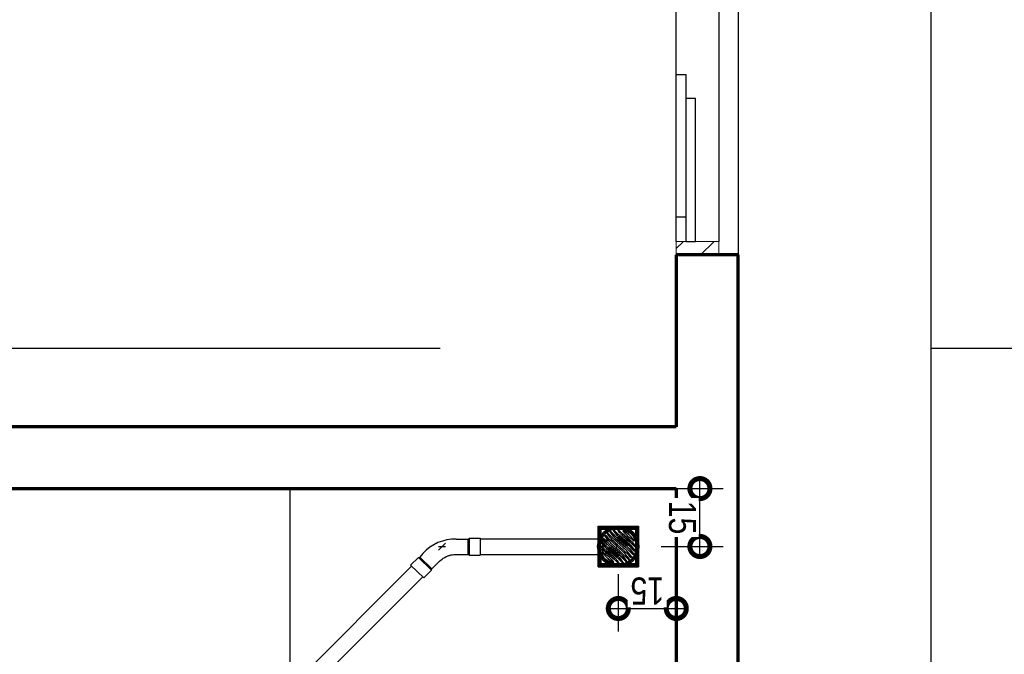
# Model space of a CAD drawing. Header units: millimetres. Extents: x -20654 to 2526, y -8238 to 977.
# Tile 49 of 219: x -10322.29 to -10319.74, y -4122.08 to -4120.44. Entities that reach past the tile are written whole.
import ezdxf

# ---------------------------------------------------------------- set-up
doc = ezdxf.new("R2010")
doc.units = ezdxf.units.MM
doc.linetypes.add('HIDDEN2', pattern=[0.47625, 0.3175, -0.15875])
for name, color, linetype in [('01 CONTORNO_dwg', 252, 'Continuous'), ('A-DETL-MBND', 7, 'Continuous'), ('A-FLOR', 252, 'Continuous'), ('G-IMPT', 8, 'Continuous'), ('Simbolos', 7, 'Continuous'), ('Simbolos_int', 8, 'Continuous'), ('TQ-Condutos', 3, 'Continuous'), ('TQ-Conexões', 7, 'Continuous')]:
    doc.layers.add(name, color=color, linetype=linetype)
doc.styles.add('Arial_4', font='arial.ttf', dxfattribs={"width": 0.8, "height": 0.07})
doc.dimstyles.new('COTAS', dxfattribs={"dimscale": 0.3048, "dimtxt": 0.07, "dimasz": 0.341207, "dimexe": 0.19685, "dimexo": 0.0625, "dimgap": 0.032808, "dimtad": 3, "dimdec": 0, "dimlfac": 100, "dimzin": 0, "dimdsep": 46, "dimtxsty": 'Arial_4', "dimblk1": 'DOTSMALL', "dimblk2": 'DOTSMALL', "dimsah": 1, "dimcen": 0.09, "dimdle": 0.065617, "dimazin": 0, "dimtfac": 1, "dimtdec": 0, "dimtmove": 0, "dimatfit": 0, "dimfxl": 0.328084, "dimfxlon": 1, "dimtvp": 1, "dimtfill": 1, "dimtolj": 1, "dimtzin": 0, "dimarcsym": 2})

# ---------------------------------------------------------------- blocks, each defined once
blk = doc.blocks.new('JANELAS')
at = {"layer": 'G-IMPT', "color": 252, "true_color": 0x939598}
for p, q in [((-9987.2, -1385.1), (-9987.2, -2815.1)), ((-10097.2, -2382.6), (-10097.2, -1817.6)), ((-10097.2, -2382.6), (-10072.2, -2382.6)), ((-10097.2, -2752.6), (-10097.2, -2382.6)), ((-10072.2, -2382.6), (-10072.2, -2752.6)), ((-10047.2, -2445.1), (-10072.2, -2445.1)), ((-10072.2, -2445.1), (-10072.2, -2815.1)), ((-10047.2, -2815.1), (-10047.2, -2445.1)), ((-10072.2, -2752.6), (-10097.2, -2752.6)), ((-10097.2, -2815.1), (-10097.2, -2752.6)), ((-10072.2, -2815.1), (-10047.2, -2815.1))]:
    blk.add_line(p, q, dxfattribs=at)
at = {"layer": 'G-IMPT', "color": 252, "lineweight": 20, "true_color": 0x939598}
for p, q in [((-10072.2, -2815.1), (-10097.2, -2815.1)), ((-10097.2, -2815.1), (-10097.2, -2850.1)), ((-9987.2, -2815.1), (-10047.2, -2815.1)), ((-9987.2, -2850.1), (-9987.2, -2815.1))]:
    blk.add_line(p, q, dxfattribs=at)
at = {"layer": 'G-IMPT', "color": 252, "linetype": 'Continuous', "true_color": 0x939598}
for p, q in [((-10097.2, -2833.7), (-10078.7, -2815.1)), ((-10034.3, -2850.1), (-9999.3, -2815.1))]:
    blk.add_line(p, q, dxfattribs=at)
blk = doc.blocks.new('terreo')
at = {"layer": '01 CONTORNO_dwg'}
blk.add_line((-9937.2, -1350.1), (-9937.2, -2850.1), dxfattribs=at)
at = {"layer": '01 CONTORNO_dwg', "lineweight": 70}
for p, q in [((-9937.2, -2850.1), (-10097.2, -2850.1)), ((-10097.2, -2850.1), (-10097.2, -3295.1)), ((-9937.2, -5660.1), (-9937.2, -2850.1)), ((-10097.2, -3295.1), (-13069.9, -3295.1)), ((-12817.2, -3455.1), (-10097.2, -3455.1)), ((-10097.2, -3455.1), (-10097.2, -5055.1))]:
    blk.add_line(p, q, dxfattribs=at)
at = {"layer": 'A-FLOR'}
for p, q in [((-9437.2, -8275.1), (-9437.2, -135.1)), ((-11097.2, -3455.1), (-11097.2, -4995.1))]:
    blk.add_line(p, q, dxfattribs=at)
at = {"layer": '01 CONTORNO_dwg'}
blk.add_blockref('JANELAS', (0, 0), dxfattribs=at)
blk = doc.blocks.new('Ralo Quadrado Montado com Prolongador - Caixas e Ralos - Esgoto - MEP - Tigre - Com Prolongador - Branco c_ grelha branca - 100x53x40-2585453-8 DETALHE SANITÁRIO B')
at = {"layer": 'A-DETL-MBND'}
for p, q in [((-0.051, 0.051), (0.051, 0.051)), ((-0.051, -0.051), (-0.051, 0.051)), ((-0.051, 0.051), (-0.051, -0.051)), ((0.051, 0.051), (-0.051, 0.051)), ((0.051, 0.051), (0.051, -0.051)), ((0.051, -0.051), (0.051, 0.051)), ((-0.0501, 0.0501), (0.0501, 0.0501)), ((-0.0501, -0.0501), (-0.0501, 0.0501)), ((-0.0501, 0.0501), (-0.0501, -0.0501)), ((0.0501, 0.0501), (-0.0501, 0.0501)), ((-0.05, -0.05), (-0.05, 0.05)), ((-0.05, 0.05), (0.05, 0.05)), ((0.05, 0.05), (-0.05, 0.05)), ((-0.05, 0.05), (-0.05, -0.05)), ((-0.0474, 0.0474), (-0.0382, 0.0474)), ((-0.0382, 0.0474), (-0.0474, 0.0474)), ((-0.0474, 0.0398), (-0.0474, 0.0472)), ((-0.0474, 0.0472), (-0.0474, 0.0398)), ((-0.0474, 0.0272), (-0.0474, 0.0394)), ((-0.0474, 0.0394), (-0.0474, 0.0272)), ((-0.0474, 0.0151), (-0.0474, 0.0271)), ((-0.0474, 0.0271), (-0.0474, 0.02)), ((-0.0449, 0.0449), (-0.0211, 0.0449)), ((-0.0449, 0.0211), (-0.0449, 0.0449)), ((-0.0449, 0.0449), (-0.0449, 0.0211)), ((-0.0211, 0.0449), (-0.0449, 0.0449)), ((-0.0296, 0.0284), (-0.0411, 0.0161)), ((-0.0411, 0.0161), (-0.0296, 0.0284)), ((-0.0379, 0.0474), (-0.0151, 0.0474)), ((-0.0151, 0.0474), (-0.0379, 0.0474)), ((-0.0105, 0.0332), (-0.0335, 0.0139)), ((-0.0335, 0.0139), (-0.0105, 0.0332)), ((-0.003, 0.0282), (-0.0302, 0.0055)), ((-0.0302, 0.0055), (-0.003, 0.0282)), ((-0.0262, 0.0035), (0.0001, 0.0255)), ((0.0001, 0.0255), (-0.0262, 0.0035)), ((-0.0144, 0.042), (-0.026, 0.0319)), ((-0.026, 0.0319), (-0.0144, 0.042)), ((-0.0211, 0.0449), (-0.0185, 0.0449)), ((-0.0185, 0.0449), (-0.0211, 0.0449)), ((-0.0185, 0.0449), (-0.012, 0.0449)), ((-0.012, 0.0449), (-0.0185, 0.0449)), ((-0.017, 0.0346), (-0.0128, 0.0406)), ((-0.0128, 0.0406), (-0.017, 0.0346)), ((-0.0151, 0.0474), (-0.0122, 0.0474)), ((-0.0122, 0.0474), (-0.0151, 0.0474)), ((-0.0122, 0.0474), (0.0122, 0.0474)), ((0.0122, 0.0474), (-0.0122, 0.0474)), ((-0.012, 0.0449), (0.012, 0.0449)), ((0.012, 0.0449), (-0.012, 0.0449)), ((0.0001, 0.044), (-0.0064, 0.037)), ((-0.0064, 0.037), (0.0001, 0.044)), ((0.0107, 0.0424), (0.0014, 0.0325)), ((0.0014, 0.0325), (0.0107, 0.0424)), ((0.0028, 0.0284), (0.0121, 0.0413)), ((0.0121, 0.0413), (0.0028, 0.0284)), ((0.0195, 0.039), (0.0086, 0.0273)), ((0.0086, 0.0273), (0.0195, 0.039)), ((0.0113, 0.0251), (0.0208, 0.0378)), ((0.0208, 0.0378), (0.0113, 0.0251)), ((0.012, 0.0449), (0.0185, 0.0449)), ((0.0185, 0.0449), (0.012, 0.0449)), ((0.0124, 0.0474), (0.0146, 0.0474)), ((0.0146, 0.0474), (0.0124, 0.0474)), ((0.0147, 0.0474), (0.0151, 0.0474)), ((0.0151, 0.0474), (0.0147, 0.0474)), ((0.0151, 0.0474), (0.0274, 0.0474)), ((0.0274, 0.0474), (0.0151, 0.0474)), ((0.0269, 0.0343), (0.0182, 0.0256)), ((0.0182, 0.0256), (0.0269, 0.0343)), ((0.0185, 0.0449), (0.0211, 0.0449)), ((0.0211, 0.0449), (0.0185, 0.0449)), ((0.0211, 0.0449), (0.0359, 0.0449)), ((0.0359, 0.0449), (0.0211, 0.0449)), ((0.025, 0.0151), (0.0341, 0.0267)), ((0.0341, 0.0267), (0.025, 0.0151)), ((0.0258, 0.0296), (0.0284, 0.033)), ((0.0284, 0.033), (0.0258, 0.0296)), ((0.0326, 0.0281), (0.027, 0.0223)), ((0.027, 0.0223), (0.0326, 0.0281)), ((0.0275, 0.0474), (0.0363, 0.0474)), ((0.0363, 0.0474), (0.0275, 0.0474)), ((0.0361, 0.0449), (0.0427, 0.0449)), ((0.0427, 0.0449), (0.0361, 0.0449)), ((0.0365, 0.0474), (0.0428, 0.0474)), ((0.0428, 0.0474), (0.0365, 0.0474)), ((0.043, 0.0474), (0.0463, 0.0474)), ((0.0463, 0.0474), (0.043, 0.0474)), ((0.0432, 0.0449), (0.0449, 0.0449)), ((0.0449, 0.0449), (0.0432, 0.0449)), ((0.0449, 0.0449), (0.0449, 0.0432)), ((0.0449, 0.0432), (0.0449, 0.0449)), ((0.0449, 0.0428), (0.0449, 0.0361)), ((0.0449, 0.0361), (0.0449, 0.0428)), ((0.0449, 0.0356), (0.0449, 0.0211)), ((0.0449, 0.0211), (0.0449, 0.0356)), ((0.0465, 0.0474), (0.0474, 0.0474)), ((0.0474, 0.0474), (0.0465, 0.0474)), ((0.0474, 0.0474), (0.0474, 0.0465)), ((0.0474, 0.0465), (0.0474, 0.0474)), ((0.0474, 0.0463), (0.0474, 0.0431)), ((0.0474, 0.0431), (0.0474, 0.0463)), ((0.0474, 0.0426), (0.0474, 0.0364)), ((0.0474, 0.0364), (0.0474, 0.0426)), ((0.0474, 0.0362), (0.0474, 0.0274)), ((0.0474, 0.0274), (0.0474, 0.0362)), ((0.0474, 0.0272), (0.0474, 0.0151)), ((0.0474, 0.0151), (0.0474, 0.0272)), ((0.05, 0.05), (0.05, -0.05)), ((0.05, -0.05), (0.05, 0.05)), ((0.0501, 0.0501), (0.0501, -0.0501)), ((0.0501, -0.0501), (0.0501, 0.0501)), ((-0.0485, 0.02), (-0.05, 0.02)), ((-0.05, 0.02), (-0.05, 0.0052)), ((-0.05, 0.0052), (-0.05, 0.02)), ((-0.05, 0.0052), (-0.05, 0)), ((-0.05, 0), (-0.05, 0.0052)), ((-0.05, 0), (-0.05, -0.01)), ((-0.0474, 0.02), (-0.0484, 0.02)), ((-0.0474, 0.02), (-0.0474, 0.0193)), ((-0.0474, 0.0173), (-0.0474, 0.02)), ((-0.0474, 0.02), (-0.0474, 0.0151)), ((-0.0474, 0.0193), (-0.0474, 0.0152)), ((-0.0474, 0.0152), (-0.0474, 0.0173)), ((-0.0474, 0.0152), (-0.0474, 0.0141)), ((-0.0474, 0.0141), (-0.0474, 0.0152)), ((-0.0474, 0.0124), (-0.0474, 0.0151)), ((-0.0474, 0.0151), (-0.0474, 0.0124)), ((-0.0474, 0.0141), (-0.0474, 0.0125)), ((-0.0474, 0.0125), (-0.0474, 0.0141)), ((-0.0474, 0.0123), (-0.0474, 0.01)), ((-0.0474, 0.01), (-0.0474, 0.0123)), ((-0.0474, -0.0122), (-0.0474, 0.0122)), ((-0.0474, 0.0122), (-0.0474, 0)), ((-0.0474, 0.01), (-0.0474, 0.0052)), ((-0.0474, 0.0052), (-0.0474, 0.01)), ((-0.0474, 0.0052), (-0.0474, 0)), ((-0.0474, 0), (-0.0474, 0.0052)), ((-0.0474, 0), (-0.0474, -0.0123)), ((-0.0449, 0.0199), (-0.0449, 0.0211)), ((-0.0449, 0.0211), (-0.0449, 0.0185)), ((-0.0449, 0.0198), (-0.0449, 0.02)), ((-0.0449, 0.02), (-0.0449, 0.0199)), ((-0.0449, 0.0199), (-0.0449, 0.0186)), ((-0.0449, 0.0185), (-0.0449, 0.0199)), ((-0.0449, 0.0186), (-0.0449, 0.0197)), ((-0.0449, 0.0186), (-0.0449, 0.0121)), ((-0.0449, 0.0162), (-0.0449, 0.0185)), ((-0.0449, 0.012), (-0.0449, 0.0185)), ((-0.0449, 0.0185), (-0.0449, 0.012)), ((-0.0449, 0.0121), (-0.0449, 0.0162)), ((-0.0449, 0.0087), (-0.0449, 0.0121)), ((-0.0449, 0.0121), (-0.0449, 0.005)), ((-0.0449, 0.0087), (-0.0449, 0.012)), ((-0.0449, 0.012), (-0.0449, -0.012)), ((-0.0426, 0.0087), (-0.0449, 0.0087)), ((-0.0449, 0.0048), (-0.0449, 0)), ((-0.0449, 0), (-0.0449, -0.0121)), ((-0.0443, 0.02), (-0.0447, 0.02)), ((-0.0426, 0.02), (-0.0443, 0.02)), ((-0.0359, 0.0114), (-0.0441, 0.0004)), ((-0.0441, 0.0004), (-0.0359, 0.0114)), ((-0.0425, -0.001), (-0.0328, 0.0091)), ((-0.0328, 0.0091), (-0.0425, -0.001)), ((-0.032, 0.0036), (-0.0425, -0.0106)), ((-0.0425, -0.0106), (-0.032, 0.0036)), ((-0.0416, 0.02), (-0.0421, 0.02)), ((-0.0404, 0.0087), (-0.0419, 0.0087)), ((-0.0404, 0.02), (-0.0416, 0.02)), ((-0.0411, -0.0118), (-0.028, 0.0017)), ((-0.028, 0.0017), (-0.0411, -0.0118)), ((-0.0404, 0.0179), (-0.0404, 0.02)), ((-0.0404, 0.02), (-0.0404, 0.0169)), ((-0.0404, 0.017), (-0.0404, 0.0179)), ((-0.0395, 0.0177), (-0.0404, 0.0177)), ((-0.0404, 0.0177), (-0.0404, 0.0169)), ((-0.0404, 0.0169), (-0.0404, 0.0177)), ((-0.0404, 0.0141), (-0.0404, 0.0167)), ((-0.0404, 0.0167), (-0.0404, 0.0141)), ((-0.0404, 0.0141), (-0.0404, 0.0167)), ((-0.0404, 0.0166), (-0.0404, 0.014)), ((-0.0404, 0.0128), (-0.0404, 0.0141)), ((-0.0404, 0.0141), (-0.0404, 0.0053)), ((-0.0404, 0.0053), (-0.0404, 0.0141)), ((-0.0404, 0.014), (-0.0404, 0.0134)), ((-0.0404, 0.0134), (-0.0404, 0.0053)), ((-0.0404, 0.0089), (-0.0404, 0.0128)), ((-0.0404, 0.0053), (-0.0404, 0.0087)), ((-0.0404, 0.0013), (-0.0404, 0.0053)), ((-0.0404, 0.0053), (-0.0404, 0.0013)), ((-0.0404, 0.0053), (-0.0404, 0.0013)), ((-0.0404, 0.0013), (-0.0404, 0.0053)), ((-0.0404, 0), (-0.0404, 0.0013)), ((-0.0404, 0.0013), (-0.0404, 0)), ((-0.0404, 0.0013), (-0.0404, 0)), ((-0.0404, 0), (-0.0404, 0.0013)), ((-0.03, 0.0117), (-0.0204, 0.0191)), ((-0.0204, 0.0191), (-0.03, 0.0117)), ((0.0031, 0.0221), (-0.0226, 0.0006)), ((-0.0226, 0.0006), (0.0031, 0.0221)), ((-0.0187, -0.0018), (0.0036, 0.0169)), ((0.0036, 0.0169), (-0.0187, -0.0018)), ((0.0035, 0.0119), (-0.0129, -0.0024)), ((-0.0129, -0.0024), (0.0035, 0.0119)), ((-0.0126, -0.0086), (0.0025, 0.0044)), ((0.0025, 0.0044), (-0.0126, -0.0086)), ((0.0187, 0.0017), (-0.0036, -0.0169)), ((-0.0036, -0.0169), (0.0187, 0.0017)), ((-0.0035, -0.0119), (0.0129, 0.0024)), ((0.0129, 0.0024), (-0.0035, -0.0119)), ((0.0125, 0.0086), (-0.0025, -0.0045)), ((-0.0025, -0.0045), (0.0125, 0.0086)), ((0.0376, 0.0207), (0.0249, 0.0075)), ((0.0249, 0.0075), (0.0376, 0.0207)), ((0.0411, 0.0118), (0.028, -0.0017)), ((0.028, -0.0017), (0.0411, 0.0118)), ((0.0285, 0.0056), (0.0392, 0.0193)), ((0.0392, 0.0193), (0.0285, 0.0056)), ((0.0319, -0.0036), (0.0425, 0.0105)), ((0.0425, 0.0105), (0.0319, -0.0036)), ((0.0425, 0.0009), (0.0328, -0.0091)), ((0.0328, -0.0091), (0.0425, 0.0009)), ((0.0449, 0.0211), (0.0449, 0.0185)), ((0.0449, 0.0185), (0.0449, 0.0211)), ((0.0449, 0.0185), (0.0449, 0.012)), ((0.0449, 0.012), (0.0449, 0.0185)), ((0.0449, 0.012), (0.0449, -0.012)), ((0.0449, -0.012), (0.0449, 0.012)), ((0.0474, 0.0151), (0.0474, 0.0124)), ((0.0474, 0.0124), (0.0474, 0.0151)), ((0.0474, 0.0122), (0.0474, -0.0122)), ((0.0474, -0.0122), (0.0474, 0.0122)), ((-0.05, -0.0052), (-0.05, 0)), ((-0.05, -0.02), (-0.05, -0.0052)), ((-0.05, -0.01), (-0.05, -0.0173)), ((-0.05, -0.0173), (-0.05, -0.02)), ((-0.05, -0.02), (-0.0474, -0.02)), ((-0.0474, -0.0123), (-0.0474, 0)), ((-0.0474, 0), (-0.0474, -0.0122)), ((-0.0474, -0.0151), (-0.0474, -0.0122)), ((-0.0474, -0.0122), (-0.0474, -0.014)), ((-0.0474, -0.0123), (-0.0474, -0.0152)), ((-0.0474, -0.0141), (-0.0474, -0.0123)), ((-0.0474, -0.0152), (-0.0474, -0.0141)), ((-0.0474, -0.0141), (-0.0474, -0.0151)), ((-0.0474, -0.0362), (-0.0474, -0.0151)), ((-0.0474, -0.0151), (-0.0474, -0.02)), ((-0.0474, -0.0152), (-0.0474, -0.0173)), ((-0.0474, -0.02), (-0.0474, -0.0152)), ((-0.0474, -0.0173), (-0.0474, -0.0193)), ((-0.0474, -0.0193), (-0.0474, -0.02)), ((-0.0474, -0.02), (-0.0474, -0.0362)), ((-0.0449, -0.0121), (-0.0449, -0.0087)), ((-0.0449, -0.0087), (-0.0431, -0.0087)), ((-0.0449, -0.012), (-0.0449, -0.0087)), ((-0.0449, -0.0185), (-0.0449, -0.012)), ((-0.0449, -0.012), (-0.0449, -0.0185)), ((-0.0449, -0.0185), (-0.0449, -0.0121)), ((-0.0449, -0.0121), (-0.0449, -0.0186)), ((-0.0449, -0.0199), (-0.0449, -0.0185)), ((-0.0449, -0.0185), (-0.0449, -0.0211)), ((-0.0449, -0.0198), (-0.0449, -0.0186)), ((-0.0449, -0.0186), (-0.0449, -0.0188)), ((-0.0449, -0.0188), (-0.0449, -0.02)), ((-0.0449, -0.02), (-0.0449, -0.0198)), ((-0.0449, -0.02), (-0.0444, -0.02)), ((-0.0449, -0.0211), (-0.0449, -0.0201)), ((-0.0449, -0.0356), (-0.0449, -0.0211)), ((-0.0449, -0.0211), (-0.0449, -0.0356)), ((-0.0442, -0.02), (-0.0416, -0.02)), ((-0.0425, -0.0087), (-0.0412, -0.0087)), ((-0.0416, -0.02), (-0.0404, -0.02)), ((-0.0412, -0.0087), (-0.0404, -0.0087)), ((-0.0404, -0.0077), (-0.0404, 0)), ((-0.0404, 0), (-0.0404, -0.0078)), ((-0.0404, 0), (-0.0404, -0.0078)), ((-0.0404, -0.0078), (-0.0404, 0)), ((-0.0404, -0.0087), (-0.0404, -0.0077)), ((-0.0404, -0.0078), (-0.0404, -0.0111)), ((-0.0404, -0.0078), (-0.0404, -0.0112)), ((-0.0404, -0.0112), (-0.0404, -0.0078)), ((-0.0404, -0.0111), (-0.0404, -0.0089)), ((-0.0404, -0.0154), (-0.0404, -0.0111)), ((-0.0404, -0.0111), (-0.0404, -0.0165)), ((-0.0404, -0.0112), (-0.0404, -0.0154)), ((-0.0404, -0.0154), (-0.0404, -0.0112)), ((-0.0404, -0.0161), (-0.0404, -0.0155)), ((-0.0404, -0.0155), (-0.0404, -0.0166)), ((-0.0404, -0.0166), (-0.0404, -0.0155)), ((-0.0404, -0.0165), (-0.0404, -0.0162)), ((-0.0404, -0.0171), (-0.0404, -0.0167)), ((-0.0404, -0.0167), (-0.0404, -0.017)), ((-0.0404, -0.0168), (-0.0404, -0.017)), ((-0.0404, -0.017), (-0.0404, -0.0168)), ((-0.0404, -0.0179), (-0.0404, -0.0175)), ((-0.0404, -0.0175), (-0.0404, -0.02)), ((-0.0404, -0.0175), (-0.0404, -0.0177)), ((-0.0404, -0.0177), (-0.0404, -0.0175)), ((-0.0404, -0.02), (-0.0404, -0.0179)), ((-0.0396, -0.0177), (-0.038, -0.0177)), ((-0.0285, -0.0056), (-0.0392, -0.0193)), ((-0.0392, -0.0193), (-0.0285, -0.0056)), ((-0.038, -0.0177), (-0.0347, -0.0177)), ((-0.0376, -0.0207), (-0.0249, -0.0075)), ((-0.0249, -0.0075), (-0.0376, -0.0207)), ((-0.025, -0.0151), (-0.0341, -0.0268)), ((-0.0341, -0.0268), (-0.025, -0.0151)), ((-0.0326, -0.0281), (-0.027, -0.0223)), ((-0.027, -0.0223), (-0.0326, -0.0281)), ((-0.0113, -0.0251), (-0.0208, -0.0378)), ((-0.0208, -0.0378), (-0.0113, -0.0251)), ((-0.0031, -0.0221), (0.0226, -0.0006)), ((0.0226, -0.0006), (-0.0031, -0.0221)), ((0.0262, -0.0035), (-0.0001, -0.0255)), ((-0.0001, -0.0255), (0.0262, -0.0035)), ((0.003, -0.0283), (0.0302, -0.0055)), ((0.0302, -0.0055), (0.003, -0.0283)), ((0.0105, -0.0332), (0.0327, -0.0146)), ((0.0327, -0.0146), (0.0105, -0.0332)), ((0.03, -0.0117), (0.0204, -0.0191)), ((0.0204, -0.0191), (0.03, -0.0117)), ((0.0296, -0.0284), (0.0411, -0.0161)), ((0.0411, -0.0161), (0.0296, -0.0284)), ((0.0327, -0.0146), (0.0335, -0.0139)), ((0.0335, -0.0139), (0.0327, -0.0146)), ((0.0359, -0.0114), (0.0441, -0.0004)), ((0.0441, -0.0004), (0.0359, -0.0114)), ((0.0449, -0.012), (0.0449, -0.0185)), ((0.0449, -0.0185), (0.0449, -0.012)), ((0.0449, -0.0185), (0.0449, -0.0211)), ((0.0449, -0.0211), (0.0449, -0.0185)), ((0.0449, -0.0211), (0.0449, -0.0449)), ((0.0449, -0.0449), (0.0449, -0.0211)), ((0.0474, -0.0122), (0.0474, -0.0151)), ((0.0474, -0.0151), (0.0474, -0.0122)), ((0.0474, -0.0151), (0.0474, -0.0271)), ((0.0474, -0.0271), (0.0474, -0.0151)), ((0.0501, -0.0501), (-0.0501, -0.0501)), ((-0.0501, -0.0501), (0.0501, -0.0501)), ((0.05, -0.05), (-0.05, -0.05)), ((-0.05, -0.05), (0.05, -0.05)), ((-0.0474, -0.0426), (-0.0474, -0.0364)), ((-0.0474, -0.0364), (-0.0474, -0.0426)), ((-0.0474, -0.0463), (-0.0474, -0.0431)), ((-0.0474, -0.0431), (-0.0474, -0.0463)), ((-0.0474, -0.0474), (-0.0474, -0.0465)), ((-0.0474, -0.0465), (-0.0474, -0.0474)), ((-0.0474, -0.0474), (-0.0465, -0.0474)), ((-0.0474, -0.0474), (-0.0465, -0.0474)), ((-0.0463, -0.0474), (-0.043, -0.0474)), ((-0.0463, -0.0474), (-0.043, -0.0474)), ((-0.0449, -0.0428), (-0.0449, -0.0361)), ((-0.0449, -0.0361), (-0.0449, -0.0428)), ((-0.0449, -0.0449), (-0.0449, -0.0432)), ((-0.0449, -0.0432), (-0.0449, -0.0449)), ((-0.0449, -0.0449), (-0.0432, -0.0449)), ((-0.0449, -0.0449), (-0.0432, -0.0449)), ((-0.0428, -0.0474), (-0.0365, -0.0474)), ((-0.0428, -0.0474), (-0.0365, -0.0474)), ((-0.0427, -0.0449), (-0.0361, -0.0449)), ((-0.0427, -0.0449), (-0.0361, -0.0449)), ((-0.0362, -0.0474), (-0.0275, -0.0474)), ((-0.0362, -0.0474), (-0.0275, -0.0474)), ((-0.0359, -0.0449), (-0.0231, -0.0449)), ((-0.0359, -0.0449), (-0.0231, -0.0449)), ((-0.0259, -0.0297), (-0.0284, -0.033)), ((-0.0284, -0.033), (-0.0259, -0.0297)), ((-0.0273, -0.0474), (-0.0151, -0.0474)), ((-0.0273, -0.0474), (-0.0151, -0.0474)), ((-0.0269, -0.0343), (-0.0183, -0.0256)), ((-0.0183, -0.0256), (-0.0269, -0.0343)), ((-0.023, -0.0449), (-0.0211, -0.0449)), ((-0.023, -0.0449), (-0.0211, -0.0449)), ((-0.0211, -0.0449), (-0.0185, -0.0449)), ((-0.0211, -0.0449), (-0.0185, -0.0449)), ((-0.0195, -0.039), (-0.0086, -0.0273)), ((-0.0086, -0.0273), (-0.0195, -0.039)), ((-0.0185, -0.0449), (-0.012, -0.0449)), ((-0.0185, -0.0449), (-0.012, -0.0449)), ((-0.0151, -0.0474), (-0.0122, -0.0474)), ((-0.0151, -0.0474), (-0.0122, -0.0474)), ((-0.0122, -0.0474), (0.0122, -0.0474)), ((-0.0122, -0.0474), (0.0122, -0.0474)), ((-0.0028, -0.0284), (-0.0121, -0.0413)), ((-0.0121, -0.0413), (-0.0028, -0.0284)), ((-0.012, -0.0449), (0.012, -0.0449)), ((-0.012, -0.0449), (0.012, -0.0449)), ((-0.0107, -0.0425), (-0.0014, -0.0325)), ((-0.0014, -0.0325), (-0.0107, -0.0425)), ((-0.0001, -0.044), (0.0064, -0.0371)), ((0.0064, -0.0371), (-0.0001, -0.044)), ((0.012, -0.0449), (0.0185, -0.0449)), ((0.012, -0.0449), (0.0185, -0.0449)), ((0.0124, -0.0474), (0.0151, -0.0474)), ((0.0124, -0.0474), (0.0151, -0.0474)), ((0.017, -0.0346), (0.0128, -0.0406)), ((0.0128, -0.0406), (0.017, -0.0346)), ((0.0144, -0.042), (0.026, -0.0319)), ((0.026, -0.0319), (0.0144, -0.042)), ((0.0151, -0.0474), (0.0266, -0.0474)), ((0.0151, -0.0474), (0.0266, -0.0474)), ((0.0185, -0.0449), (0.0211, -0.0449)), ((0.0185, -0.0449), (0.0211, -0.0449)), ((0.0211, -0.0449), (0.0449, -0.0449)), ((0.0211, -0.0449), (0.0449, -0.0449)), ((0.0267, -0.0474), (0.0379, -0.0474)), ((0.0267, -0.0474), (0.0379, -0.0474)), ((0.0382, -0.0474), (0.0474, -0.0474)), ((0.0382, -0.0474), (0.0474, -0.0474)), ((0.0474, -0.0272), (0.0474, -0.0394)), ((0.0474, -0.0394), (0.0474, -0.0272)), ((0.0474, -0.0398), (0.0474, -0.0472)), ((0.0474, -0.0472), (0.0474, -0.0398)), ((-0.051, -0.051), (0.051, -0.051)), ((-0.051, -0.051), (0.051, -0.051))]:
    blk.add_line(p, q, dxfattribs=at)
at = {"layer": 'A-DETL-MBND', "flags": 128}
for points in [[(-0.0358, 0.0177), (-0.0377, 0.0177), (-0.0395, 0.0177)], [(-0.0289, 0.0177), (-0.03, 0.0177), (-0.0358, 0.0177)], [(-0.0227, 0.0177), (-0.0246, 0.0177), (-0.0289, 0.0177)], [(-0.0347, -0.0177), (-0.0323, -0.0177), (-0.027, -0.0177)], [(-0.027, -0.0177), (-0.026, -0.0177), (-0.0229, -0.0177), (-0.0227, -0.0177)]]:
    blk.add_lwpolyline(points, dxfattribs=at)
at = {"layer": 'A-DETL-MBND'}
for centre, radius, start, end in [((0.0315, -0.0519), 0.0969, 125, 136.8964), ((0.0315, -0.0519), 0.0969, 125, 136.8964), ((0.0057, -0.0046), 0.0483, 131, 137), ((0.0057, -0.0046), 0.0483, 131, 137), ((-0.0406, 0.0511), 0.0288, 305, 325), ((-0.0406, 0.0511), 0.0288, 305, 325), ((-0.103, 0.1248), 0.1341, 308, 313.6367), ((-0.103, 0.1248), 0.1341, 308, 313.6367), ((-0.0137, 0.0412), 0.00104, 325, 131), ((-0.0137, 0.0412), 0.00104, 325, 131), ((-0.0402, 0.0685), 0.0461, 310, 313.3955), ((-0.0402, 0.0685), 0.0461, 310, 313.3955), ((-0.0465, 0.0656), 0.0523, 313.6367, 323.4583), ((-0.0465, 0.0656), 0.0523, 313.6367, 323.4583), ((-0.0402, 0.0685), 0.0461, 313.5, 317), ((-0.0402, 0.0685), 0.0461, 313.5, 317), ((-0.4406, 0.3576), 0.5428, 323.4583, 324.5487), ((-0.4406, 0.3576), 0.5428, 323.4583, 324.5487), ((-0.0353, 0.0667), 0.0503, 310, 317), ((-0.0353, 0.0667), 0.0503, 310, 317), ((0.0008, 0.0434), 0.000962, 324.5487, 137), ((0.0008, 0.0434), 0.000962, 324.5487, 137), ((-0.0104, 0.0379), 0.0162, 310, 324), ((-0.0104, 0.0379), 0.0162, 310, 324), ((-0.1033, 0.1261), 0.1612, 311, 323.2464), ((-0.1033, 0.1261), 0.1612, 311, 323.2464), ((-0.0368, 0.0696), 0.062, 310, 317), ((-0.0368, 0.0696), 0.062, 310, 317), ((-0.1859, 0.2297), 0.2887, 311, 315), ((0.0114, 0.0418), 0.000921, 324, 137), ((0.0114, 0.0418), 0.000921, 324, 137), ((-0.1859, 0.2297), 0.2887, 313, 315), ((0.0201, 0.0384), 0.00088, 323.2464, 137), ((0.0201, 0.0384), 0.00088, 323.2464, 137), ((0.0276, 0.0336), 0.000956, 323.2464, 135), ((0.0276, 0.0336), 0.000956, 323.2464, 135), ((0.0333, 0.0274), 0.000994, 322, 136), ((0.0333, 0.0274), 0.000994, 322, 136), ((-0.0433, -0.0002), 0.00103, 143.2464, 316), ((-0.0433, -0.0002), 0.00103, 143.2464, 316), ((-0.0402, 0.0152), 0.00124, 137, 316.8964), ((-0.0402, 0.0152), 0.00124, 137, 316.8964), ((-0.0227, 0), 0.0177, 175.2723, 180), ((-0.0227, 0), 0.0177, 165.362, 175.2723), ((-0.0227, 0), 0.0177, 152.9428, 164.4588), ((-0.0227, 0), 0.0177, 148.0297, 151.6711), ((-0.0227, 0), 0.0177, 139.7061, 148.0297), ((-0.0227, 0), 0.0177, 127.9926, 139.2345), ((-0.0238, 0.0024), 0.015, 130, 143.2464), ((-0.0238, 0.0024), 0.015, 130, 143.2464), ((-0.0227, 0), 0.0177, 127.0098, 127.9926), ((-0.0227, 0), 0.0177, 95.0799, 125.8261), ((-0.0132, -0.0098), 0.0273, 128, 136), ((-0.0132, -0.0098), 0.0273, 128, 136), ((-0.0229, -0.0032), 0.0113, 130, 143.2464), ((-0.0229, -0.0032), 0.0113, 130, 143.2464), ((0.0037, -0.0307), 0.0408, 130, 142), ((0.0037, -0.0307), 0.0408, 130, 142), ((-0.0107, -0.015), 0.0241, 130, 136), ((-0.0107, -0.015), 0.0241, 130, 136), ((-0.0227, 0), 0.0177, 93.7661, 95.0799), ((-0.0227, 0), 0.0177, 92.7218, 93.7661), ((-0.0227, 0), 0.0177, 88.7141, 92.7218), ((-0.0227, 0), 0.0177, 86.2851, 88.7141), ((-0.0227, 0), 0.0177, 75, 86.2339), ((-0.0227, 0), 0.0177, 70.8128, 75), ((-0.0227, 0), 0.0177, 56.195, 70.8128), ((-0.0227, 0), 0.0177, 41.1577, 56.195), ((-0.0227, 0), 0.0177, 27.2214, 41.1577), ((-0.0227, 0), 0.0177, 13.2664, 27.2214), ((-0.0227, 0), 0.0177, 0, 13.2664), ((-0.1859, 0.2297), 0.2887, 311, 313), ((-0.0278, 0.0543), 0.0488, 310, 323.2464), ((-0.0278, 0.0543), 0.0488, 310, 323.2464), ((-0.1376, 0.1813), 0.2289, 311, 316), ((-0.1376, 0.1813), 0.2289, 311, 316), ((-0.047, 0.0714), 0.0913, 311, 322), ((-0.047, 0.0714), 0.0913, 311, 322), ((-0.0333, 0.0636), 0.0808, 310, 316), ((-0.0333, 0.0636), 0.0808, 310, 316), ((-0.0037, 0.0307), 0.0408, 310, 322), ((-0.0037, 0.0307), 0.0408, 310, 322), ((0.0383, 0.0199), 0.00107, 322, 136), ((0.0383, 0.0199), 0.00107, 322, 136), ((0.0418, 0.0111), 0.000944, 323.2464, 136), ((0.0418, 0.0111), 0.000944, 323.2464, 136), ((0.0433, 0.0002), 0.00103, 323.2464, 136), ((0.0433, 0.0002), 0.00103, 323.2464, 136), ((-0.0418, -0.0111), 0.000944, 143.2464, 316), ((-0.0418, -0.0111), 0.000944, 143.2464, 316), ((-0.0227, 0), 0.0177, 180.1237, 194.638), ((-0.0227, 0), 0.0177, 195, 200.2156), ((-0.0383, -0.0199), 0.00107, 142, 316), ((-0.0383, -0.0199), 0.00107, 142, 316), ((-0.0227, 0), 0.0177, 200.2156, 207.6188), ((-0.0227, 0), 0.0177, 207.6467, 209.3434), ((-0.0227, 0), 0.0177, 210, 212.0268), ((-0.0227, 0), 0.0177, 212.0298, 228.262), ((-0.0227, 0), 0.0177, 228.262, 232.6561), ((-0.0227, 0), 0.0177, 233.0612, 237.1026), ((-0.0227, 0), 0.0177, 237.8613, 250.9004), ((-0.0227, 0), 0.0177, 251.1851, 257.0892), ((0.1376, -0.1813), 0.2289, 131, 136), ((0.1376, -0.1813), 0.2289, 131, 136), ((-0.0227, 0), 0.0177, 257.0892, 266.2339), ((0.1033, -0.1261), 0.1612, 131, 143.2464), ((0.1033, -0.1261), 0.1612, 131, 143.2464), ((0.047, -0.0714), 0.0913, 133.6664, 142), ((0.047, -0.0714), 0.0913, 133.6664, 142), ((0.0333, -0.0636), 0.0808, 130, 136), ((0.0333, -0.0636), 0.0808, 130, 136), ((-0.0227, 0), 0.0177, 266.9228, 270.9629), ((-0.0227, 0), 0.0177, 270.9629, 273.7661), ((-0.0227, 0), 0.0177, 273.7661, 285), ((0.1859, -0.2297), 0.2887, 131, 135), ((0.1859, -0.2297), 0.2887, 131, 135), ((-0.0227, 0), 0.0177, 285.0649, 292.2138), ((0.047, -0.0714), 0.0913, 131, 133.5477), ((0.047, -0.0714), 0.0913, 131, 133.5477), ((-0.0227, 0), 0.0177, 292.8461, 301.0773), ((-0.0227, 0), 0.0177, 301.0773, 325.8416), ((0.0278, -0.0543), 0.0488, 130, 143.2464), ((0.0278, -0.0543), 0.0488, 130, 143.2464), ((0.0368, -0.0696), 0.062, 130, 137), ((0.0368, -0.0696), 0.062, 130, 137), ((-0.0227, 0), 0.0177, 325.8416, 352.796), ((-0.0227, 0), 0.0177, 352.796, 0), ((0.103, -0.1248), 0.1341, 128, 133.6367), ((0.103, -0.1248), 0.1341, 128, 133.6367), ((-0.0315, 0.0519), 0.0969, 305, 316.8964), ((-0.0315, 0.0519), 0.0969, 305, 316.8964), ((0.0107, 0.015), 0.0241, 310, 316), ((0.0107, 0.015), 0.0241, 310, 316), ((0.0132, 0.0098), 0.0273, 308, 316), ((0.0132, 0.0098), 0.0273, 308, 316), ((0.0229, 0.0031), 0.0113, 310, 323.2464), ((0.0229, 0.0031), 0.0113, 310, 323.2464), ((0.0238, -0.0024), 0.015, 310, 323.2464), ((0.0238, -0.0024), 0.015, 310, 323.2464), ((0.0402, -0.0152), 0.00124, 76.9309, 136.8964), ((0.0402, -0.0152), 0.00124, 317, 136.8964), ((0.0402, -0.0152), 0.00124, 75.0205, 76.9309), ((0.0402, -0.0152), 0.00124, 317, 75.0205), ((-0.0333, -0.0274), 0.000994, 142, 316), ((-0.0333, -0.0274), 0.000994, 142, 316), ((-0.0276, -0.0336), 0.000956, 143.2464, 315), ((-0.0276, -0.0336), 0.000956, 143.2464, 315), ((-0.0201, -0.0384), 0.00088, 143.2464, 317), ((-0.0201, -0.0384), 0.00088, 143.2464, 317), ((-0.0114, -0.0418), 0.000921, 144, 317), ((-0.0114, -0.0418), 0.000921, 144, 317), ((0.0103, -0.0379), 0.0162, 130, 144), ((0.0103, -0.0379), 0.0162, 130, 144), ((-0.0008, -0.0434), 0.000962, 144.5487, 317), ((-0.0008, -0.0434), 0.000962, 144.5487, 317), ((0.4406, -0.3577), 0.5428, 143.4583, 144.5487), ((0.4406, -0.3577), 0.5428, 143.4583, 144.5487), ((0.0353, -0.0668), 0.0503, 130, 137), ((0.0353, -0.0668), 0.0503, 130, 137), ((0.0465, -0.0656), 0.0523, 133.6367, 143.4583), ((0.0465, -0.0656), 0.0523, 133.6367, 143.4583), ((0.0402, -0.0685), 0.0461, 130, 137), ((0.0402, -0.0685), 0.0461, 130, 137), ((0.0137, -0.0412), 0.00104, 145, 311), ((0.0137, -0.0412), 0.00104, 145, 311), ((0.0406, -0.0511), 0.0288, 125, 145), ((0.0406, -0.0511), 0.0288, 125, 145), ((-0.0057, 0.0046), 0.0483, 311, 317), ((-0.0057, 0.0046), 0.0483, 311, 317)]:
    blk.add_arc(centre, radius, start, end, dxfattribs=at)
blk = doc.blocks.new('Prolongamento para Caixa Sifonada - Caixas e Ralos - Esgoto - MEP - Tigre - 100 x 100 mm-2585454-8 DETALHE SANITÁRIO B')
at = {"layer": 'A-DETL-MBND'}
for p, q in [((-0.0347, -0.0346), (-0.0346, -0.0346)), ((0.0346, -0.0346), (0.0347, -0.0346))]:
    blk.add_line(p, q, dxfattribs=at)
for radius, start, end in [(0.049, 131.4394, 152.0196), (0.049, 131.4394, 152.0196), (0.05, 146.9109, 150), (0.05, 146.9109, 150), (0.05, 117.9456, 146.8478), (0.05, 135, 146.8478), (0.05, 117.9456, 135), (0.049, 116.114, 131.3378), (0.049, 116.114, 131.3378), (0.05, 110.8645, 117.3492), (0.05, 110.8645, 117.3492), (0.049, 108.7294, 115.7628), (0.049, 108.7294, 115.7628), (0.05, 72.9019, 110.7545), (0.05, 75, 110.7545), (0.049, 105, 108.61), (0.049, 105, 108.61), (0.049, 90, 104.7954), (0.049, 75.2046, 104.7954), (0.049, 75.2046, 90), (0.049, 71.1238, 75), (0.049, 71.1238, 75), (0.05, 72.9019, 75), (0.05, 69.0001, 72.6584), (0.05, 69.0001, 72.6584), (0.049, 65.7626, 71.0545), (0.049, 65.7626, 71.0545), (0.05, 64.0572, 68.9362), (0.05, 64.0572, 68.9362), (0.049, 57.8019, 65.5774), (0.049, 57.8019, 65.5774), (0.05, 56.968, 63.8865), (0.05, 56.968, 63.8865), (0.049, 49.6937, 57.4489), (0.049, 49.6937, 57.4489), (0.05, 49.3879, 56.638), (0.05, 49.3879, 56.638), (0.049, 41.2397, 48.7834), (0.049, 41.2397, 48.7834), (0.05, 48.8558, 49.0048), (0.05, 48.8558, 49.0048), (0.05, 45, 48.537), (0.05, 41.4847, 48.537), (0.05, 41.4847, 45), (0.049, 34.0624, 40.5149), (0.049, 34.0624, 40.5149), (0.05, 33.3828, 40.807), (0.05, 33.3828, 40.807), (0.049, 32.5733, 33.9556), (0.049, 32.5733, 33.9556), (0.049, 24.584, 31.9177), (0.049, 24.584, 31.9177), (0.05, 26.2624, 32.7699), (0.05, 26.2624, 32.7699), (0.05, 159.1144, 180), (0.05, 159.1144, 180), (0.049, 165.2046, 180), (0.049, 165.2046, 180), (0.049, 161.2478, 165), (0.049, 161.2478, 165), (0.05, 151.0254, 158.9197), (0.05, 151.0254, 158.9197), (0.049, 159.6774, 161.0365), (0.049, 159.6774, 161.0365), (0.049, 152.4742, 159.5527), (0.049, 152.4742, 159.5527), (0.05, 150.2538, 150.6062), (0.05, 150.2538, 150.6062), (0.049, 20.4473, 24.1759), (0.049, 20.4473, 24.1759), (0.05, 15, 25.8861), (0.05, 0, 25.8861), (0.049, 15, 20.3226), (0.049, 15, 20.3226), (0.049, 0, 14.7954), (0.049, 360, 14.7954), (0.05, 0, 15), (0.05, 180, 195), (0.05, 180, 205.8812), (0.049, 180, 194.7954), (0.049, 180, 194.7954), (0.05, 195, 205.8812), (0.049, 195, 204.1705), (0.049, 195, 204.1705), (0.05, 206.2576, 210), (0.05, 206.2576, 210), (0.049, 204.5788, 210), (0.049, 204.5788, 210), (0.05, 210, 212.7683), (0.05, 210, 212.7683), (0.049, 210, 211.916), (0.049, 210, 211.916), (0.049, 296.0964, 332.0081), (0.05, 297.9295, 330), (0.05, 297.9295, 330), (0.049, 315.0307, 332.0081), (0.049, 332.4628, 341.0262), (0.049, 332.4628, 341.0262), (0.05, 330.2432, 330.5956), (0.05, 330.2432, 330.5956), (0.05, 331.0148, 338.9102), (0.05, 331.0148, 338.9102), (0.049, 341.2375, 345), (0.049, 341.2375, 345), (0.05, 339.105, 360), (0.05, 339.105, 0), (0.049, 345.2046, 360), (0.049, 345.2046, 360), (0.05, 213.3814, 220.8084), (0.05, 213.3814, 220.8084), (0.049, 212.5718, 220.5164), (0.049, 212.5718, 220.5164), (0.05, 221.4864, 225), (0.05, 221.4864, 228.5416), (0.049, 221.2415, 228.5606), (0.049, 221.2415, 224.9693), (0.05, 225, 228.5416), (0.049, 225, 228.5606), (0.05, 229.5137, 236.6458), (0.05, 229.5137, 236.6458), (0.049, 229.699, 237.4573), (0.049, 229.699, 237.4573), (0.05, 236.9759, 243.8999), (0.05, 236.9759, 243.8999), (0.049, 237.8104, 245.592), (0.049, 237.8104, 245.592), (0.05, 244.0707, 248.9505), (0.05, 244.0707, 248.9505), (0.049, 245.7773, 250.781), (0.049, 245.7773, 250.781), (0.05, 249.0144, 290.7386), (0.05, 249.0144, 290.7386), (0.049, 251.1393, 255), (0.049, 251.1393, 255), (0.049, 255.2046, 284.7954), (0.049, 255.2046, 284.7954), (0.049, 285, 288.5929), (0.049, 285, 288.5929), (0.049, 288.7122, 295.7452), (0.049, 288.7122, 295.7452), (0.05, 290.8486, 297.333), (0.05, 290.8486, 297.333), (0.049, 296.0964, 315)]:
    blk.add_arc((0, 0), radius, start, end, dxfattribs=at)
blk = doc.blocks.new('Porta Grelha - Caixas e Ralos - Esgoto - MEP - Tigre - Porta Grelha Quadrado p_ Grelha Quadrada Branca - 100mm-2585455-8 DETALHE SANITÁRIO B')
at = {"layer": 'A-DETL-MBND'}
for p, q in [((-0.0525, 0.0525), (0.0525, 0.0525)), ((-0.0525, -0.0525), (-0.0525, 0.0525)), ((-0.0525, 0.0525), (-0.0525, -0.0525)), ((0.0525, 0.0525), (-0.0525, 0.0525)), ((0.0525, 0.0525), (0.0525, -0.0525)), ((0.0525, -0.0525), (0.0525, 0.0525)), ((-0.05, 0.05), (0.05, 0.05)), ((-0.05, -0.05), (-0.05, 0.05)), ((-0.05, 0.05), (-0.05, -0.05)), ((0.05, 0.05), (-0.05, 0.05)), ((0.05, 0.05), (0.05, -0.05)), ((0.05, -0.05), (0.05, 0.05)), ((0.05, -0.05), (-0.05, -0.05)), ((0.05, -0.05), (-0.05, -0.05)), ((-0.0525, -0.0525), (0.0525, -0.0525)), ((-0.0525, -0.0525), (0.0525, -0.0525))]:
    blk.add_line(p, q, dxfattribs=at)
for start, end in [(111.8702, 156.2144), (111.8702, 156.2144), (90, 111.4444), (90, 111.4444), (78.8098, 90), (78.8098, 90), (70.405, 78.635), (70.405, 78.635), (60.0899, 70.1805), (60.0899, 70.1805), (50.5259, 59.6563), (50.5259, 59.6563), (40.5729, 49.4543), (40.5729, 49.4543), (30.3698, 39.7195), (30.3698, 39.7195), (169.1239, 199.5139), (169.1239, 199.5139), (156.4183, 168.9876), (156.4183, 168.9876), (20.0152, 29.496), (20.0152, 29.496), (349.0978, 19.5204), (349.0978, 19.5204), (200.0089, 209.4934), (200.0089, 209.4934), (210.3681, 219.7214), (210.3681, 219.7214), (291.8488, 336.2005), (291.8488, 336.2005), (336.4044, 348.9614), (336.4044, 348.9614), (220.5751, 229.4601), (220.5751, 229.4601), (230.5322, 239.6662), (230.5322, 239.6662), (240.1024, 250.1982), (240.1024, 250.1982), (250.4228, 258.6741), (250.4228, 258.6741), (258.849, 270), (258.849, 270), (270, 291.423), (270, 291.423)]:
    blk.add_arc((0, 0), 0.0465, start, end, dxfattribs=at)
blk = doc.blocks.new('_DotSmall')
at = {"color": 0, "linetype": 'ByBlock', "const_width": 0.5}
blk.add_lwpolyline([(-0.0625, 0, 1), (0.0625, 0, 1)], format="xyb", close=True, dxfattribs=at)
blk = doc.blocks.new('*D139')
at = {"color": 0, "lineweight": -2, "ltscale": 2, "transparency": 16777216}
for p, q in [((-10320.5277, -4121.8219), (-10320.5277, -4121.6319)), ((-10320.6277, -4121.6519), (-10320.4677, -4121.6519)), ((-10320.6277, -4121.8019), (-10320.4677, -4121.8019))]:
    blk.add_line(p, q, dxfattribs=at)
at = {"layer": 'Defpoints', "color": 0, "ltscale": 2, "transparency": 16777216}
for p in [(-10320.6864, -4121.6519), (-10320.5277, -4121.6519), (-10320.6864, -4121.8019)]:
    blk.add_point(p, dxfattribs=at)
at = {"color": 0, "lineweight": -2, "ltscale": 2, "transparency": 16777216, "xscale": 0.104, "yscale": 0.104, "zscale": 0.104}
for p, rotation in [((-10320.5277, -4121.6519), 90), ((-10320.5277, -4121.8019), 270)]:
    blk.add_blockref('_DotSmall', p, dxfattribs=dict(at, rotation=rotation))
at = {"color": 0, "ltscale": 2, "transparency": 16777216, "insert": (-10320.5734, -4121.7269), "char_height": 0.07, "attachment_point": 5, "rotation": 270, "style": 'Arial_4', "bg_fill": 3, "box_fill_scale": 1.1, "bg_fill_color": 256, "bg_fill_true_color": 13158600, "bg_fill_transparency": 0}
blk.add_mtext('\\A1;15', dxfattribs=at)
blk = doc.blocks.new('*D140')
at = {"color": 0, "lineweight": -2, "ltscale": 2, "transparency": 16777216}
for p, q in [((-10320.7389, -4121.8734), (-10320.7389, -4122.0224)), ((-10320.5889, -4121.8734), (-10320.5889, -4122.0224)), ((-10320.7589, -4121.9624), (-10320.5689, -4121.9624))]:
    blk.add_line(p, q, dxfattribs=at)
at = {"layer": 'Defpoints', "color": 0, "ltscale": 2, "transparency": 16777216}
for p in [(-10320.7389, -4121.8544), (-10320.5889, -4121.8544), (-10320.5889, -4121.9624)]:
    blk.add_point(p, dxfattribs=at)
at = {"color": 0, "lineweight": -2, "ltscale": 2, "transparency": 16777216, "xscale": 0.104, "yscale": 0.104, "zscale": 0.104, "rotation": 180}
blk.add_blockref('_DotSmall', (-10320.7389, -4121.9624), dxfattribs=at)
at = {"color": 0, "lineweight": -2, "ltscale": 2, "transparency": 16777216, "xscale": 0.104, "yscale": 0.104, "zscale": 0.104}
blk.add_blockref('_DotSmall', (-10320.5889, -4121.9624), dxfattribs=at)
at = {"color": 0, "ltscale": 2, "transparency": 16777216, "insert": (-10320.6639, -4121.9166), "char_height": 0.07, "attachment_point": 5, "rotation": 180, "style": 'Arial_4', "bg_fill": 3, "box_fill_scale": 1.1, "bg_fill_color": 256, "bg_fill_true_color": 13158600, "bg_fill_transparency": 0}
blk.add_mtext('\\A1;15', dxfattribs=at)

msp = doc.modelspace()

# ---------------------------------------------------------------- linework, layer by layer
at = {"layer": 'Simbolos'}
for p, q in [((-10321.2045, -4121.8113), (-10321.186, -4121.7935)), ((-10321.1582, -4121.7827), (-10321.1272, -4121.7826)), ((-10321.1272, -4121.7826), (-10321.1244, -4121.7802)), ((-10321.1244, -4121.7802), (-10321.0963, -4121.7801)), ((-10321.1244, -4121.8247), (-10321.1244, -4121.7802)), ((-10321.0963, -4121.7801), (-10321.0963, -4121.8247)), ((-10321.186, -4121.8024), (-10321.2045, -4121.8024)), ((-10321.2767, -4121.8502), (-10321.2563, -4121.8304)), ((-10321.2563, -4121.8304), (-10321.2525, -4121.8299)), ((-10321.2563, -4121.8304), (-10321.2221, -4121.8636)), ((-10321.1272, -4121.8223), (-10321.1244, -4121.8247)), ((-10321.1244, -4121.8247), (-10321.0963, -4121.8247)), ((-10321.2767, -4121.8502), (-10321.2425, -4121.8832)), ((-10321.2425, -4121.8832), (-10321.2221, -4121.8636)), ((-10321.2221, -4121.8636), (-10321.2215, -4121.8599))]:
    msp.add_line(p, q, dxfattribs=at)
for points in [[(-10321.1582, -4121.7826), (-10321.1704, -4121.783), (-10321.1825, -4121.7847), (-10321.1943, -4121.7877), (-10321.2057, -4121.7919), (-10321.2166, -4121.7974), (-10321.2269, -4121.804), (-10321.2363, -4121.8117), (-10321.2449, -4121.8204), (-10321.2525, -4121.8299)], [(-10321.2215, -4121.8599), (-10321.2044, -4121.8425), (-10321.2016, -4121.8399), (-10321.1977, -4121.8365), (-10321.1951, -4121.8344), (-10321.1922, -4121.8325), (-10321.1901, -4121.831), (-10321.1882, -4121.83), (-10321.1841, -4121.8279), (-10321.1822, -4121.827), (-10321.1802, -4121.8262), (-10321.179, -4121.8259), (-10321.178, -4121.8256), (-10321.1758, -4121.8248), (-10321.1721, -4121.8238), (-10321.171, -4121.8236), (-10321.1698, -4121.8233), (-10321.1685, -4121.8231), (-10321.1645, -4121.8226), (-10321.1632, -4121.8226), (-10321.1607, -4121.8225), (-10321.1592, -4121.8225), (-10321.1577, -4121.8224), (-10321.1272, -4121.8223)]]:
    msp.add_lwpolyline(points, dxfattribs=at)
msp.add_circle((-10320.7389, -4121.8019), 0.0535, dxfattribs=at)
at = {"layer": 'Simbolos_int', "linetype": 'Continuous'}
for p, q in [((-10321.1272, -4121.8223), (-10321.1272, -4121.7826)), ((-10321.2215, -4121.8599), (-10321.2525, -4121.8299))]:
    msp.add_line(p, q, dxfattribs=at)
at = {"layer": 'Simbolos_int'}
msp.add_circle((-10320.7389, -4121.8019), 0.0493, dxfattribs=at)
at = {"layer": 'TQ-Condutos'}
for p, q in [((-10321.0963, -4121.7824), (-10320.7914, -4121.7824)), ((-10321.0963, -4121.8224), (-10320.7914, -4121.8224)), ((-10322.1627, -4122.7415), (-10321.2739, -4121.8528)), ((-10322.1344, -4122.7698), (-10321.2452, -4121.8806))]:
    msp.add_line(p, q, dxfattribs=at)
at = {"layer": 'TQ-Conexões', "color": 244, "linetype": 'HIDDEN2', "ltscale": 8, "true_color": 0x991b1e}
msp.add_lwpolyline([(-10323.7404, -4121.2879), (-10318.6014, -4121.2879), (-10318.6014, -4123.7708), (-10323.7404, -4123.7708)], close=True, dxfattribs=at)

# ---------------------------------------------------------------- block references
at = {"layer": '01 CONTORNO_dwg', "xscale": 0.001, "yscale": 0.001, "zscale": 0.001}
msp.add_blockref('terreo', (-10310.4917, -4118.1967), dxfattribs=at)
at = {"layer": 'A-DETL-MBND', "xscale": -1}
for name, rotation in [('Prolongamento para Caixa Sifonada - Caixas e Ralos - Esgoto - MEP - Tigre - 100 x 100 mm-2585454-8 DETALHE SANITÁRIO B', 19.98436473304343), ('Porta Grelha - Caixas e Ralos - Esgoto - MEP - Tigre - Porta Grelha Quadrado p_ Grelha Quadrada Branca - 100mm-2585455-8 DETALHE SANITÁRIO B', 180), ('Ralo Quadrado Montado com Prolongador - Caixas e Ralos - Esgoto - MEP - Tigre - Com Prolongador - Branco c_ grelha branca - 100x53x40-2585453-8 DETALHE SANITÁRIO B', 180)]:
    msp.add_blockref(name, (-10320.7389, -4121.8019), dxfattribs=dict(at, rotation=rotation))

# ---------------------------------------------------------------- next in the draw order: dimensions: what is measured, and where the dimension line sits
at = {"ltscale": 2}
dim = msp.add_linear_dim(base=(-10320.5277, -4121.6519), p1=(-10320.6864, -4121.8019), p2=(-10320.6864, -4121.6519), angle=90, dimstyle='COTAS', override={"dimpost": '<>'}, dxfattribs=at)
dim.commit()
dim.dimension.update_dxf_attribs({"geometry": '*D139', "text_midpoint": (-10320.5734, -4121.7269)})
dim = msp.add_linear_dim(base=(-10320.5889, -4121.9624), p1=(-10320.7389, -4121.8544), p2=(-10320.5889, -4121.8544), dimstyle='COTAS', override={"dimpost": '<>'}, dxfattribs=at)
dim.commit()
dim.dimension.update_dxf_attribs({"geometry": '*D140', "text_midpoint": (-10320.6639, -4121.9166)})

doc.saveas('drawing.dxf')
